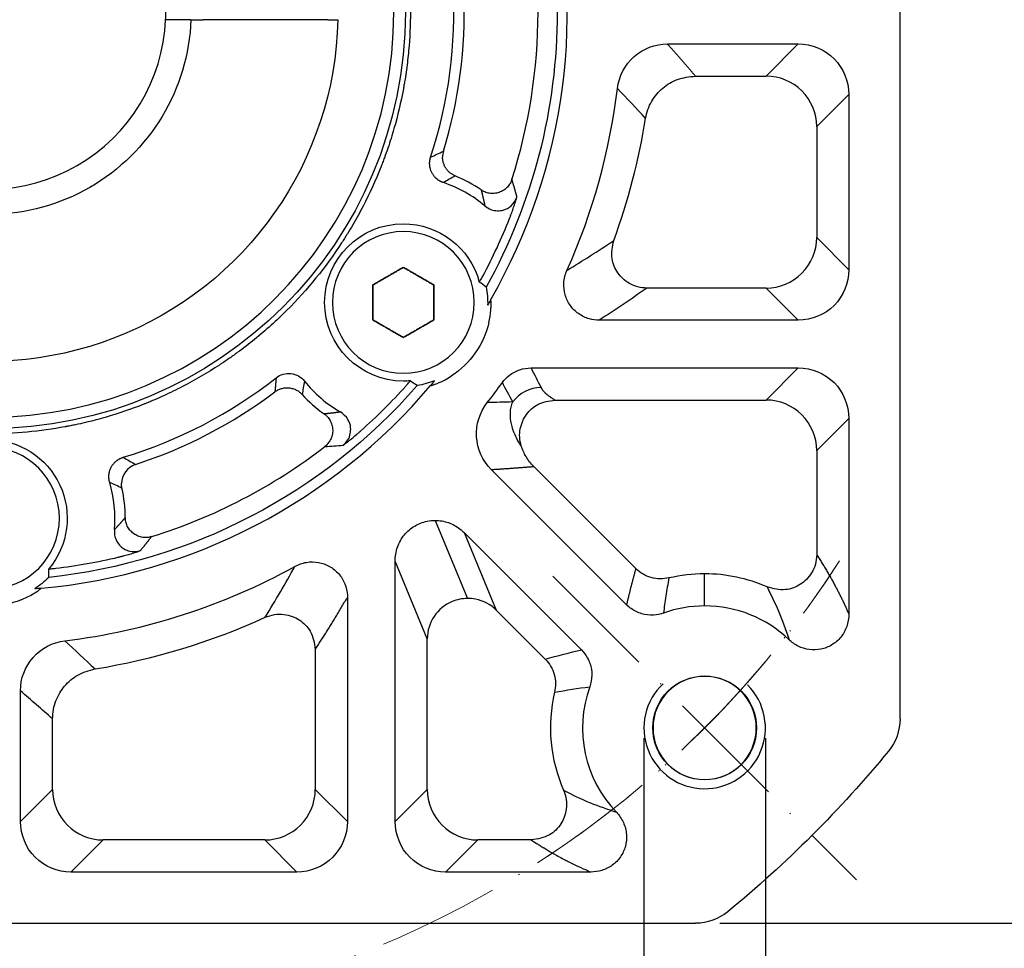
# Model space of a CAD drawing. Header units: millimetres. Extents: x 2026 to 3108, y 344 to 1109.
# Tile 7 of 18: x 2206 to 2304, y 714 to 805. Entities that reach past the tile are written whole.
import ezdxf

# ---------------------------------------------------------------- set-up
doc = ezdxf.new("R2010")
doc.units = ezdxf.units.MM
doc.linetypes.add('ACAD_ISO10W100', pattern=[18, 12, -3, 0, -3])
doc.layers.add('6文字层', color=3, linetype='Continuous')
for name, color, linetype, lineweight in [('中心线层', 7, 'ACAD_ISO10W100', 0), ('尺寸线', 7, 'Continuous', 25), ('粗实线', 7, 'Continuous', 40), ('细实线', 211, 'Continuous', 18)]:
    doc.layers.add(name, color=color, linetype=linetype, lineweight=lineweight)
doc.styles.add('工程字', font='gbenor.shx', dxfattribs={"bigfont": 'gbcbig.shx'})
doc.dimstyles.new('DIMSTYLE_17', dxfattribs={"dimtxt": 8, "dimasz": 12, "dimexe": 0.18, "dimexo": 1, "dimgap": 1, "dimtad": 1, "dimtih": 1, "dimtoh": 1, "dimdec": 3, "dimdsep": 46, "dimtxsty": 'Standard', "dimblk": '_FILLED', "dimblk1": '_FILLED', "dimblk2": '_FILLED', "dimcen": 0.09, "dimadec": 0, "dimazin": 0, "dimtol": 1, "dimtp": 0.1, "dimtm": 0.1, "dimtfac": 0.7, "dimtdec": 3, "dimtofl": 0, "dimtmove": 0, "dimatfit": 3, "dimldrblk": '_FILLED', "dimfxl": 1, "dimtolj": 1, "dimarcsym": 0})
doc.dimstyles.new('ISO-25', dxfattribs={"dimtxt": 2.5, "dimasz": 2.5, "dimexe": 1.25, "dimexo": 0.625, "dimtad": 1, "dimtxsty": 'Standard', "dimcen": 2.5, "dimadec": 0, "dimazin": 0, "dimtfac": 1, "dimtmove": 0, "dimatfit": 3, "dimfxl": 1, "dimarcsym": 0})
doc.dimstyles.new('ISO-25-1', dxfattribs={"dimtxt": 11, "dimasz": 5, "dimexe": 1.25, "dimexo": 1, "dimgap": 2, "dimtad": 1, "dimtoh": 1, "dimtxsty": '工程字', "dimcen": 2, "dimadec": 0, "dimazin": 0, "dimtfac": 1, "dimtmove": 0, "dimatfit": 3, "dimfxl": 1, "dimarcsym": 0})

# ---------------------------------------------------------------- blocks, each defined once
blk = doc.blocks.new('*D116')
at = {"layer": '6文字层', "color": 0, "lineweight": -2}
for p, q in [((2275.453, 896.209), (2320.788, 896.209)), ((2319.538, 893.709), (2319.538, 718.709)), ((2275.453, 716.209), (2320.788, 716.209))]:
    blk.add_line(p, q, dxfattribs=at)
at = {"layer": '6文字层', "color": 0}
for points in [[(2319.954, 893.709), (2319.121, 893.709), (2319.538, 896.209)], [(2319.121, 718.709), (2319.954, 718.709), (2319.538, 716.209)]]:
    blk.add_solid(points, dxfattribs=at)
at = {"layer": 'Defpoints', "color": 0}
for p in [(2274.828, 896.209), (2274.828, 716.209), (2319.538, 716.209)]:
    blk.add_point(p, dxfattribs=at)
at = {"layer": '6文字层', "color": 0, "insert": (2313.538, 806.209), "char_height": 10, "attachment_point": 5, "rotation": 90, "style": '工程字'}
blk.add_mtext('180', dxfattribs=at)
blk = doc.blocks.new('*D117')
at = {"layer": '6文字层', "color": 0, "lineweight": -2}
for p, q in [((2267.949, 734.498), (2267.949, 689.495)), ((2279.949, 734.498), (2279.949, 689.495)), ((2277.449, 690.745), (2270.449, 690.745)), ((2279.949, 690.745), (2348.637, 690.745))]:
    blk.add_line(p, q, dxfattribs=at)
at = {"layer": '6文字层', "color": 0}
for points in [[(2270.449, 691.162), (2270.449, 690.329), (2267.949, 690.745)], [(2277.449, 690.329), (2277.449, 691.162), (2279.949, 690.745)]]:
    blk.add_solid(points, dxfattribs=at)
at = {"layer": 'Defpoints', "color": 0}
for p in [(2267.949, 735.498), (2279.949, 735.498), (2267.949, 690.745)]:
    blk.add_point(p, dxfattribs=at)
at = {"layer": '6文字层', "color": 0, "insert": (2316.699, 698.62), "char_height": 10, "attachment_point": 5, "style": '工程字'}
blk.add_mtext('{\\H1.375x;4-M12x28}', dxfattribs=at)
blk = doc.blocks.new('*D118')
at = {"layer": '6文字层', "color": 0, "lineweight": -2}
for p, q in [((2203.239, 804.209), (2203.239, 808.209)), ((2201.239, 806.209), (2205.239, 806.209)), ((2243.967, 672.43), (2233.819, 705.761)), ((2269.599, 672.43), (2243.967, 672.43))]:
    blk.add_line(p, q, dxfattribs=at)
at = {"layer": '6文字层', "color": 0}
blk.add_solid([(2234.616, 706.004), (2233.022, 705.518), (2232.363, 710.544)], dxfattribs=at)
at = {"layer": 'Defpoints', "color": 0}
for p in [(2174.114, 901.874), (2232.363, 710.544)]:
    blk.add_point(p, dxfattribs=at)
at = {"layer": '6文字层', "color": 0, "insert": (2258.345, 678.43), "char_height": 10, "attachment_point": 5, "style": '工程字'}
blk.add_mtext('∅200', dxfattribs=at)
blk = doc.blocks.new('_FILLED')
at = {"color": 0, "linetype": 'ByBlock'}
blk.add_solid([(0, 0), (-1, 0.133), (-1, -0.133)], dxfattribs=at)
blk = doc.blocks.new('*D120')
at = {"layer": '6文字层', "color": 0, "lineweight": -2}
for p, q in [((2313.166, 905.877), (2292.879, 887.484)), ((2345.112, 905.877), (2313.166, 905.877)), ((2203.149, 806.209), (2203.329, 806.209)), ((2203.239, 806.119), (2203.239, 806.299))]:
    blk.add_line(p, q, dxfattribs=at)
at = {"layer": 'Defpoints', "color": 0}
for p in [(2288.434, 883.453), (2118.043, 728.965)]:
    blk.add_point(p, dxfattribs=at)
at = {"layer": '6文字层', "color": 0, "lineweight": -2, "xscale": 6, "yscale": 6, "zscale": 6, "rotation": 222.197620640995}
blk.add_blockref('_FILLED', (2288.434, 883.453), dxfattribs=at)
at = {"layer": '6文字层', "color": 0, "lineweight": 25, "insert": (2329.639, 913.752), "char_height": 10, "attachment_point": 5, "style": '工程字'}
blk.add_mtext('\\A1;\\A1;{\\H1.375x;∅230}', dxfattribs=at)

msp = doc.modelspace()

# ---------------------------------------------------------------- linework, layer by layer
at = {"layer": '中心线层', "color": 0}
msp.add_line((2258.9612, 750.4864), (2288.9371, 720.5105), dxfattribs=at)
for start in [282.592098, 302.832642]:
    msp.add_arc((2203.2385, 806.2091), 100, start, 327.167358, dxfattribs=at)
at = {"layer": '尺寸线'}
for p, q in [((2270.2899, 803.0581), (2283.195, 803.0581)), ((2280.0243, 799.8874), (2283.195, 803.0581)), ((2273.0425, 799.8874), (2280.0243, 799.8874)), ((2288.1828, 798.0702), (2285.0121, 794.8996)), ((2288.1828, 798.0702), (2288.1828, 780.7623)), ((2285.0121, 794.8996), (2285.0121, 783.9329)), ((2285.0121, 783.9329), (2288.1828, 780.7623)), ((2280.0243, 778.9451), (2268.246, 778.9451)), ((2283.195, 775.7744), (2280.0243, 778.9451)), ((2283.195, 775.7744), (2263.5402, 775.7744)), ((2256.8039, 771.0615), (2283.195, 771.0615)), ((2280.0243, 767.8909), (2283.195, 771.0615)), ((2259.1685, 767.8909), (2280.0243, 767.8909)), ((2288.1828, 766.0737), (2285.0121, 762.903)), ((2288.1828, 766.0737), (2288.1828, 746.7375)), ((2285.0121, 762.903), (2285.0121, 752.6166)), ((2267.1514, 751.24), (2257.069, 761.3224)), ((2266.2403, 747.6671), (2252.8807, 761.0267)), ((2247.3393, 756.002), (2250.5335, 748.2906)), ((2250.1979, 754.79), (2261.7805, 743.2074)), ((2250.1979, 754.79), (2253.3686, 747.1353)), ((2243.3861, 726.2527), (2243.3861, 751.9684)), ((2246.5568, 744.3138), (2243.3861, 751.9684)), ((2273.9492, 747.5542), (2273.9492, 750.7249)), ((2238.6732, 748.4003), (2238.6732, 726.2527)), ((2253.3686, 747.1353), (2258.2076, 742.2963)), ((2246.5568, 729.4233), (2246.5568, 744.3138)), ((2235.5025, 743.2548), (2235.5025, 729.4233)), ((2206.3896, 726.2527), (2206.3896, 739.1578)), ((2209.5603, 729.4233), (2209.5603, 736.4052)), ((2206.3896, 726.2527), (2209.5603, 729.4233)), ((2235.5025, 729.4233), (2238.6732, 726.2527)), ((2243.3861, 726.2527), (2246.5568, 729.4233)), ((2214.5481, 724.4355), (2211.3774, 721.2649)), ((2230.5147, 724.4355), (2214.5481, 724.4355)), ((2233.6854, 721.2649), (2230.5147, 724.4355)), ((2251.5446, 724.4355), (2248.3739, 721.2649)), ((2256.831, 724.4355), (2251.5446, 724.4355)), ((2233.6854, 721.2649), (2211.3774, 721.2649)), ((2262.7099, 721.2649), (2248.3739, 721.2649))]:
    msp.add_line(p, q, dxfattribs=at)
at = {"layer": '尺寸线', "extrusion": (0, 0, -1)}
for centre, radius, start, end in [((-2203.2385, 806.2091), 41.1549, 90, 270), ((-2203.2385, 806.2091), 56.1495, 180, 208.925981), ((-2244.1961, 777.5303), 7.7689, 270, 90), ((-2244.1961, 777.5303), 7.7689, 90, 164.969098), ((-2244.1961, 777.5303), 8.327, 169.479107, 181.80138), ((-2203.2385, 806.2091), 56.1495, 221.074013, 263.925981), ((-2244.1961, 777.5303), 7.7689, 265.030897, 270), ((-2244.1961, 777.5303), 8.327, 248.198614, 260.520887), ((-2203.2385, 756.2091), 7.7689, 90, 219.969103), ((-2203.2385, 756.2091), 8.327, 224.479112, 236.801387)]:
    msp.add_arc(centre, radius, start, end, dxfattribs=at)
at = {"layer": '尺寸线'}
for centre, radius, start, end in [((2203.2385, 806.2091), 40.0213, 270, 90), ((2203.2385, 806.2091), 45.9459, 341.825496, 3.17451), ((2203.2385, 806.2091), 46.9761, 342.985073, 2.014933), ((2203.2385, 806.2091), 54.2574, 342.256595, 0), ((2203.2385, 806.2091), 62.5557, 335.924569, 353.079123), ((2203.2385, 806.2091), 65.7264, 339.913074, 350.796965), ((2244.1961, 777.5303), 13.506, 55.341306, 67.74265), ((2244.1961, 777.5303), 12.4759, 49.831474, 71.494279), ((2203.2385, 806.2091), 55.3372, 331.88314, 338.38165), ((2203.2385, 806.2091), 45.9459, 286.825496, 308.17451), ((2244.1961, 777.5303), 12.4759, 218.505727, 240.168532), ((2203.2385, 806.2091), 55.3372, 311.618356, 318.116866), ((2203.2385, 806.2091), 62.5557, 321.922965, 324.195438), ((2203.2385, 806.2091), 46.9761, 287.985073, 307.014933), ((2244.1961, 777.5303), 13.506, 222.257356, 234.6587), ((2203.2385, 806.2091), 54.2574, 287.256595, 307.743411), ((2203.2385, 756.2091), 12.4759, 354.831472, 16.494277), ((2203.2385, 756.2091), 13.506, 0.341304, 12.742648), ((2203.2385, 806.2091), 55.3372, 276.88314, 283.38165), ((2203.2385, 806.2091), 62.5557, 276.920878, 298.923595), ((2273.9492, 735.4985), 15.2264, 90, 103.372081), ((2273.9492, 735.4985), 15.2264, 66.139939, 90), ((2273.9492, 735.4985), 12.0557, 90, 109.696824), ((2273.9492, 735.4985), 12.0557, 46.295733, 90), ((2203.2385, 806.2091), 65.7264, 279.203035, 294.562215), ((2273.9492, 735.4985), 5.1, 90, 270), ((2273.9492, 735.4985), 15.2264, 166.627904, 203.860062), ((2273.9492, 735.4985), 12.0557, 160.303159, 223.706886)]:
    msp.add_arc(centre, radius, start, end, dxfattribs=at)
for centre, major_axis, ratio, start_param, end_param in [((2250.0683, 791.8785), (-0.8567, 1.8072), 0.9974928, 0.8323967, 1.1290843), ((2257.7928, 765.6196), (-3.1275, -1.5713), 0.996952, 4.2480462, 5.1767321), ((2218.36, 759.6287), (0.989, 1.7384), 0.9974928, 0.8323967, 2.0869663)]:
    msp.add_ellipse(centre, major_axis=major_axis, ratio=ratio, start_param=start_param, end_param=end_param, dxfattribs=at)
for points, degree, knots in [([(2203.2385, 847.8633), (2204.5122, 847.8633), (2206.4149, 847.7764), (2208.6211, 847.5229), (2209.7207, 847.3581), (2210.2697, 847.2662), (2210.5439, 847.2178), (2210.681, 847.1931), (2210.7397, 847.1823), (2210.7789, 847.1752), (2210.7973, 847.1718), (2212.1462, 846.9222), (2214.1115, 846.4592), (2216.3571, 845.754), (2217.4681, 845.3601), (2218.0206, 845.1529), (2218.2962, 845.0466), (2218.4141, 845.0006), (2218.4927, 844.9697), (2218.5303, 844.9549), (2219.8798, 844.4207), (2221.7939, 843.549), (2223.9415, 842.3664), (2224.9939, 841.7338), (2225.5148, 841.4071), (2225.7369, 841.2649), (2225.8847, 841.1696), (2225.9569, 841.1227), (2228.4387, 839.5002), (2230.6593, 837.6962), (2233.7091, 834.6466), (2235.1478, 833.0516), (2236.6756, 831.0681), (2237.4018, 830.0456), (2237.7555, 829.5267), (2237.905, 829.3027), (2238.0043, 829.153), (2238.0548, 829.0763), (2238.8731, 827.8247), (2239.9339, 826.0086), (2241.0061, 823.8038), (2241.5009, 822.68), (2241.7379, 822.1127), (2241.8539, 821.8277), (2241.903, 821.7053), (2241.9356, 821.6236), (2241.9526, 821.5811), (2242.4653, 820.2859), (2243.1169, 818.3749), (2243.7121, 816.0977), (2243.9684, 814.9471), (2244.0863, 814.3689), (2244.1427, 814.079), (2244.1702, 813.9339), (2244.1819, 813.8717), (2244.1896, 813.8302), (2244.1937, 813.8082), (2244.6609, 811.2838), (2244.8927, 808.7566), (2244.8927, 804.9354), (2244.8058, 803.0327), (2244.5523, 800.8266), (2244.3875, 799.727), (2244.2956, 799.178), (2244.2472, 798.9037), (2244.2225, 798.7667), (2244.2117, 798.7079), (2244.2045, 798.6688), (2244.2011, 798.6504), (2243.9515, 797.3014), (2243.4886, 795.3362), (2242.7834, 793.0906), (2242.3895, 791.9796), (2242.1822, 791.427), (2242.076, 791.1515), (2242.03, 791.0336), (2241.9991, 790.955), (2241.9843, 790.9173), (2241.45, 789.5678), (2240.5783, 787.6537), (2239.3958, 785.5061), (2238.7631, 784.4537), (2238.4365, 783.9329), (2238.2942, 783.7108), (2238.1989, 783.563), (2238.1521, 783.4908), (2236.5295, 781.009), (2234.7256, 778.7883), (2231.6759, 775.7386), (2230.081, 774.2999), (2228.0974, 772.7721), (2227.075, 772.0459), (2226.5561, 771.6922), (2226.3321, 771.5426), (2226.1824, 771.4433), (2226.1057, 771.3929), (2224.8541, 770.5746), (2223.038, 769.5138), (2220.8332, 768.4416), (2219.7094, 767.9468), (2219.1421, 767.7097), (2218.8571, 767.5938), (2218.7347, 767.5446), (2218.653, 767.512), (2218.6104, 767.4951), (2217.3153, 766.9823), (2215.4043, 766.3308), (2213.127, 765.7356), (2211.9765, 765.4792), (2211.3983, 765.3613), (2211.1084, 765.305), (2210.9633, 765.2774), (2210.901, 765.2658), (2210.8596, 765.258), (2210.8376, 765.254), (2208.313, 764.7867), (2205.7865, 764.5549), (2203.2385, 764.5549)], 3, [0, 0, 0, 0, 0.03125, 0.046875, 0.0546875, 0.0585938, 0.0605469, 0.0615234, 0.0620117, 0.0620117, 0.0625, 0.0625, 0.09375, 0.109375, 0.1171875, 0.1210938, 0.1230469, 0.1240234, 0.1240234, 0.125, 0.125, 0.15625, 0.171875, 0.1796875, 0.1835938, 0.1855469, 0.1855469, 0.1875, 0.1875, 0.25, 0.25, 0.28125, 0.296875, 0.3046875, 0.3085938, 0.3105469, 0.3105469, 0.3125, 0.3125, 0.34375, 0.359375, 0.3671875, 0.3710938, 0.3730469, 0.3740234, 0.3740234, 0.375, 0.375, 0.40625, 0.421875, 0.4296875, 0.4335938, 0.4355469, 0.4365234, 0.4370117, 0.4370117, 0.4375, 0.4375, 0.5, 0.5, 0.53125, 0.546875, 0.5546875, 0.5585938, 0.5605469, 0.5615234, 0.5620117, 0.5620117, 0.5625, 0.5625, 0.59375, 0.609375, 0.6171875, 0.6210938, 0.6230469, 0.6240234, 0.6240234, 0.625, 0.625, 0.65625, 0.671875, 0.6796875, 0.6835938, 0.6855469, 0.6855469, 0.6875, 0.6875, 0.75, 0.75, 0.78125, 0.796875, 0.8046875, 0.8085938, 0.8105469, 0.8105469, 0.8125, 0.8125, 0.84375, 0.859375, 0.8671875, 0.8710938, 0.8730469, 0.8740234, 0.8740234, 0.875, 0.875, 0.90625, 0.921875, 0.9296875, 0.9335938, 0.9355469, 0.9365234, 0.9370117, 0.9370117, 0.9375, 0.9375, 1, 1, 1, 1]), ([(2265.3384, 798.6713), (2265.4853, 799.8792), (2266.0735, 801.0049), (2267.8825, 802.6084), (2269.073, 803.0578), (2270.2899, 803.0581)], 3, [0, 0, 0, 0, 0.5, 0.5, 1, 1, 1, 1]), ([(2283.195, 803.0581), (2284.5133, 803.0575), (2285.8044, 802.5239), (2287.6465, 800.6833), (2288.1823, 799.3885), (2288.1828, 798.0702)], 3, [0, 0, 0, 0, 0.5, 0.5, 1, 1, 1, 1]), ([(2268.1189, 795.6973), (2268.1842, 795.996), (2268.3138, 796.5891), (2268.7028, 797.4032), (2269.2002, 798.1144), (2269.9973, 798.9121), (2271.261, 799.6965), (2272.4345, 799.8223), (2273.0425, 799.8874)], 3, [0, 0, 0, 0, 0.1305339, 0.2591718, 0.3831734, 0.5002109, 0.7410995, 1, 1, 1, 1]), ([(2285.0121, 794.8996), (2285.0096, 796.2088), (2284.4714, 797.5012), (2282.626, 799.3467), (2281.3335, 799.8848), (2280.0243, 799.8874)], 3, [0, 0, 0, 0, 0.5, 0.5, 1, 1, 1, 1]), ([(2252.2435, 787.0638), (2252.438, 786.9301), (2252.8159, 786.6706), (2253.4688, 786.5591), (2254.1689, 786.645), (2254.9479, 787.0408), (2255.2524, 787.6179), (2255.4168, 787.9296)], 3, [0, 0, 0, 0, 0.1824462, 0.3544646, 0.5017463, 0.730925, 1, 1, 1, 1]), ([(2254.6828, 785.8226), (2254.6874, 785.8333), (2254.6966, 785.8549), (2254.7139, 785.8995), (2254.7457, 785.9799), (2254.8104, 786.1474), (2254.9345, 786.4773), (2255.0945, 786.9342), (2255.2613, 787.4421), (2255.3649, 787.767), (2255.4168, 787.9296)], 3, [0, 0, 0, 0, 0.0140994, 0.0286694, 0.0583229, 0.119536, 0.2483901, 0.4957904, 0.7475358, 1, 1, 1, 1]), ([(2260.3525, 780.6902), (2261.1267, 781.1703), (2262.7056, 782.1492), (2264.2036, 783.1339), (2264.9669, 783.6357)], 3, [0, 0, 0, 0, 0.4904003, 1, 1, 1, 1]), ([(2268.246, 778.9451), (2267.9419, 778.9694), (2267.3409, 779.0173), (2266.5251, 779.3678), (2265.8662, 779.8523), (2265.1955, 780.6311), (2264.6262, 781.9327), (2264.8477, 783.0399), (2264.9669, 783.6357)], 3, [0, 0, 0, 0, 0.1368083, 0.2703191, 0.3937619, 0.5020104, 0.7320342, 1, 1, 1, 1]), ([(2280.0243, 778.9451), (2281.3335, 778.9476), (2282.626, 779.4858), (2284.4714, 781.3313), (2285.0096, 782.6237), (2285.0121, 783.9329)], 3, [0, 0, 0, 0, 0.5, 0.5, 1, 1, 1, 1]), ([(2288.1828, 780.7623), (2288.1823, 779.444), (2287.6487, 778.1529), (2285.8081, 776.3107), (2284.5133, 775.775), (2283.195, 775.7744)], 3, [0, 0, 0, 0, 0.5, 0.5, 1, 1, 1, 1]), ([(2251.7001, 779.5446), (2251.7047, 779.5399), (2251.7063, 779.5489), (2251.7162, 779.5623), (2251.7254, 779.5746), (2251.7379, 779.5933), (2251.7724, 779.6474), (2251.7966, 779.6874), (2251.8578, 779.7912), (2251.8972, 779.8602), (2251.9725, 779.9955), (2252.0093, 780.063), (2252.0453, 780.1303)], 3, [0, 0, 0, 0, 0.140831, 0.140831, 0.140831, 0.2805801, 0.2805801, 0.4765955, 0.4765955, 0.7505909, 0.7505909, 1, 1, 1, 1]), ([(2263.5402, 775.7744), (2263.2134, 775.7737), (2262.8836, 775.8185), (2262.1862, 776.0149), (2261.8165, 776.1913), (2261.1748, 776.6482), (2260.8923, 776.9328), (2260.4464, 777.568), (2260.2756, 777.9268), (2260.0654, 778.6709), (2260.0232, 779.0663), (2260.0723, 779.8766), (2260.1781, 780.3025), (2260.3525, 780.6902)], 3, [0, 0, 0, 0, 0.1407078, 0.1407078, 0.3129073, 0.3129073, 0.4814288, 0.4814288, 0.6484459, 0.6484459, 0.8156796, 0.8156796, 1, 1, 1, 1]), ([(2253.9723, 769.6126), (2254.167, 769.8829), (2254.403, 770.1277), (2254.9755, 770.5715), (2255.3306, 770.7609), (2256.0551, 771.0012), (2256.4318, 771.0617), (2256.8039, 771.0615)], 3, [0, 0, 0, 0, 0.3031382, 0.3031382, 0.6605579, 0.6605579, 1, 1, 1, 1]), ([(2283.195, 771.0615), (2284.5133, 771.061), (2285.8044, 770.5274), (2287.6465, 768.6868), (2288.1823, 767.392), (2288.1828, 766.0737)], 3, [0, 0, 0, 0, 0.5, 0.5, 1, 1, 1, 1]), ([(2231.6358, 770.0896), (2232.0457, 770.4127), (2232.5867, 770.5656), (2233.6188, 770.4447), (2234.1087, 770.1719), (2234.4332, 769.7629)], 3, [0, 0, 0, 0, 0.5, 0.5, 1, 1, 1, 1]), ([(2244.4375, 769.2653), (2244.5064, 769.3421), (2244.5755, 769.421), (2244.6836, 769.5476), (2244.7266, 769.599), (2244.7903, 769.6775), (2244.8145, 769.708), (2244.8473, 769.7519), (2244.8585, 769.7677), (2244.8646, 769.7783), (2244.8659, 769.7835), (2244.8774, 769.7892), (2244.8695, 769.7903)], 3, [0, 0, 0, 0, 0.3395584, 0.3395584, 0.5803438, 0.5803438, 0.7562408, 0.7562408, 0.8966067, 0.8966067, 0.8966067, 1, 1, 1, 1]), ([(2257.7928, 769.111), (2257.9408, 768.8166), (2258.3055, 768.5), (2258.6397, 768.2098), (2259.1685, 767.8909)], 2, [0, 0, 0, 0.5, 0.5, 1, 1, 1]), ([(2252.8807, 761.0267), (2252.0238, 761.8839), (2251.4926, 763.0661), (2251.3535, 765.4622), (2251.7341, 766.6756), (2252.4813, 767.6297)], 3, [0, 0, 0, 0, 0.5, 0.5, 1, 1, 1, 1]), ([(2255.8391, 763.3572), (2255.7338, 763.5185), (2255.497, 763.8807), (2255.133, 764.6086), (2254.8243, 765.5375), (2254.7392, 766.4525), (2254.8174, 767.1765), (2254.936, 767.5354), (2254.9916, 767.7037)], 3, [0, 0, 0, 0, 0.1113262, 0.2501211, 0.5003226, 0.7499448, 0.8826958, 1, 1, 1, 1]), ([(2255.8391, 763.3572), (2255.774, 763.6386), (2255.6444, 764.1982), (2255.7153, 765.0487), (2255.9566, 765.8168), (2256.4669, 766.6872), (2257.4876, 767.6341), (2258.5762, 767.8004), (2259.1685, 767.8909)], 3, [0, 0, 0, 0, 0.1328646, 0.2641983, 0.3885576, 0.5015191, 0.7287839, 1, 1, 1, 1]), ([(2285.0121, 762.903), (2285.0096, 764.2123), (2284.4714, 765.5047), (2282.626, 767.3502), (2281.3335, 767.8883), (2280.0243, 767.8909)], 3, [0, 0, 0, 0, 0.5, 0.5, 1, 1, 1, 1]), ([(2238.2617, 763.4296), (2238.4288, 763.5966), (2238.7531, 763.921), (2238.9817, 764.5424), (2239.0251, 765.2465), (2238.7782, 766.0845), (2238.2661, 766.4893), (2237.99, 766.7076)], 3, [0, 0, 0, 0, 0.1826957, 0.3546725, 0.5016034, 0.7311872, 1, 1, 1, 1]), ([(2238.2617, 763.4296), (2238.3968, 763.5339), (2238.6666, 763.7424), (2239.0868, 764.0729), (2239.4616, 764.3793), (2239.7288, 764.6092), (2239.8641, 764.7271), (2239.9289, 764.7844), (2239.9649, 764.8159), (2239.9821, 764.832), (2239.9906, 764.8399)], 3, [0, 0, 0, 0, 0.252465, 0.5042098, 0.7516091, 0.8804538, 0.941668, 0.971323, 0.9858945, 1, 1, 1, 1]), ([(2257.069, 761.3224), (2256.7936, 761.6361), (2256.2622, 762.2415), (2255.9767, 762.9944), (2255.8391, 763.3572)], 3, [0, 0, 0, 0, 0.5180343, 1, 1, 1, 1]), ([(2243.3861, 751.9684), (2243.3847, 752.4352), (2243.4631, 752.9084), (2243.7701, 753.7881), (2244.0033, 754.2074), (2244.5824, 754.9142), (2244.9317, 755.216), (2245.6912, 755.6704), (2246.1097, 755.8334), (2246.5376, 755.9216), (2246.8007, 755.9759), (2247.0708, 756.0029), (2247.3393, 756.002)], 3, [0, 0, 0, 0, 0.224149, 0.224149, 0.4478586, 0.4478586, 0.662928, 0.662928, 0.8723578, 0.8723578, 0.8723578, 1, 1, 1, 1]), ([(2247.3393, 756.002), (2247.7799, 756.0006), (2248.2259, 755.9226), (2249.0579, 755.6301), (2249.4547, 755.4117), (2249.8029, 755.1402), (2249.9417, 755.032), (2250.0739, 754.9148), (2250.1979, 754.79)], 3, [0, 0, 0, 0, 0.4170336, 0.4170336, 0.8352105, 0.8352105, 0.8352105, 1, 1, 1, 1]), ([(2215.6637, 755.0852), (2215.6658, 754.8493), (2215.6699, 754.3909), (2215.953, 753.7921), (2216.425, 753.2679), (2217.196, 752.8568), (2217.8434, 752.9384), (2218.193, 752.9825)], 3, [0, 0, 0, 0, 0.1824462, 0.3544646, 0.5017463, 0.730925, 1, 1, 1, 1]), ([(2216.0461, 752.3752), (2216.0574, 752.3776), (2216.0804, 752.3825), (2216.1269, 752.3939), (2216.211, 752.414), (2216.3853, 752.4569), (2216.7268, 752.5445), (2217.1928, 752.6756), (2217.7045, 752.8302), (2218.03, 752.9317), (2218.193, 752.9825)], 3, [0, 0, 0, 0, 0.0140995, 0.0286695, 0.058323, 0.1195361, 0.2483901, 0.4957904, 0.7475358, 1, 1, 1, 1]), ([(2285.0121, 752.6166), (2284.9857, 752.2996), (2284.9336, 751.6737), (2284.5546, 750.8317), (2284.0378, 750.1652), (2283.2182, 749.5024), (2281.8512, 748.9659), (2280.7205, 749.2628), (2280.1083, 749.4235)], 3, [0, 0, 0, 0, 0.137955, 0.2723512, 0.3956087, 0.5020903, 0.7303999, 1, 1, 1, 1]), ([(2233.4931, 751.4563), (2233.8421, 751.6503), (2234.229, 751.7872), (2235.0156, 751.9215), (2235.4263, 751.9207), (2236.2017, 751.7823), (2236.5777, 751.6464), (2237.2514, 751.2641), (2237.5589, 751.0133), (2238.0666, 750.4319), (2238.2735, 750.0934), (2238.5621, 749.3763), (2238.6474, 748.9882), (2238.6717, 748.5346), (2238.6734, 748.4674), (2238.6732, 748.4003)], 3, [0, 0, 0, 0, 0.1656229, 0.1656229, 0.3311141, 0.3311141, 0.4922065, 0.4922065, 0.6521097, 0.6521097, 0.8120687, 0.8120687, 0.9725386, 0.9725386, 1, 1, 1, 1]), ([(2209.1926, 751.2176), (2209.1914, 751.2112), (2209.1997, 751.215), (2209.2164, 751.2145), (2209.2317, 751.2141), (2209.2542, 751.2145), (2209.3183, 751.2174), (2209.3649, 751.2204), (2209.4851, 751.2298), (2209.5642, 751.2372), (2209.7182, 751.2531), (2209.7947, 751.2616), (2209.8704, 751.2708)], 3, [0, 0, 0, 0, 0.140831, 0.140831, 0.140831, 0.2805801, 0.2805801, 0.4765954, 0.4765954, 0.7505909, 0.7505909, 1, 1, 1, 1]), ([(2230.5597, 746.4303), (2231.0607, 747.2605), (2232.0416, 748.8862), (2233.0162, 750.6119), (2233.4931, 751.4563)], 3, [0, 0, 0, 0, 0.5106683, 1, 1, 1, 1]), ([(2270.4277, 750.312), (2270.1391, 750.2655), (2269.5522, 750.171), (2268.6599, 750.318), (2267.8229, 750.6608), (2267.3728, 751.049), (2267.1514, 751.24)], 3, [0, 0, 0, 0, 0.2459152, 0.4999855, 0.754063, 1, 1, 1, 1]), ([(2270.4277, 750.312), (2270.3161, 749.7156), (2270.1021, 748.5725), (2269.9558, 747.4065), (2269.8859, 746.8488)], 3, [0, 0, 0, 0, 0.521747, 1, 1, 1, 1]), ([(2250.5335, 748.2896), (2250.0177, 748.2861), (2249.5025, 748.1837), (2248.3038, 747.6872), (2247.6733, 747.1712), (2246.8012, 745.874), (2246.5613, 745.0961), (2246.5568, 744.3138)], 3, [0, 0, 0, 0, 0.2481514, 0.2481514, 0.6240757, 0.6240757, 1, 1, 1, 1]), ([(2253.3686, 747.1353), (2252.8122, 747.6853), (2252.0925, 748.0658), (2251.0649, 748.2671), (2250.7991, 748.2915), (2250.5335, 748.2896)], 3, [0, 0, 0, 0, 0.7463298, 0.7463298, 1, 1, 1, 1]), ([(2269.8859, 746.8488), (2269.572, 746.7362), (2269.2386, 746.6681), (2268.5145, 746.6263), (2268.1137, 746.6714), (2267.3642, 746.8888), (2267.0047, 747.0629), (2266.6882, 747.2881), (2266.5288, 747.4015), (2266.3785, 747.5288), (2266.2403, 747.6671)], 3, [0, 0, 0, 0, 0.2543, 0.2543, 0.554443, 0.554443, 0.8518465, 0.8518465, 0.8518465, 1, 1, 1, 1]), ([(2230.5597, 746.4303), (2230.8608, 746.5385), (2231.4555, 746.7523), (2232.3847, 746.7552), (2233.2098, 746.5577), (2234.1555, 746.0804), (2235.2116, 745.0461), (2235.4002, 743.8847), (2235.5025, 743.2548)], 3, [0, 0, 0, 0, 0.1379203, 0.2723558, 0.3956231, 0.5020113, 0.7299017, 1, 1, 1, 1]), ([(2288.1828, 746.7374), (2288.1842, 746.3294), (2288.1158, 745.9157), (2287.8477, 745.1461), (2287.6437, 744.7791), (2287.1373, 744.1607), (2286.8321, 743.8968), (2286.1681, 743.4992), (2285.8021, 743.3565), (2285.0525, 743.2017), (2284.6585, 743.1884), (2283.9003, 743.2902), (2283.526, 743.4061), (2282.8535, 743.7396), (2282.5451, 743.9576), (2282.279, 744.2137)], 3, [0, 0, 0, 0, 0.1499744, 0.1499744, 0.2998127, 0.2998127, 0.443675, 0.443675, 0.5838253, 0.5838253, 0.7244841, 0.7244841, 0.864594, 0.864594, 1, 1, 1, 1]), ([(2206.3896, 739.1578), (2206.3899, 740.372), (2206.836, 741.5576), (2208.4326, 743.3664), (2209.5709, 743.9626), (2210.7764, 744.1092)], 3, [0, 0, 0, 0, 0.5, 0.5, 1, 1, 1, 1]), ([(2261.7805, 743.2074), (2262.0164, 742.9717), (2262.2205, 742.6994), (2262.5678, 742.0626), (2262.6984, 741.6811), (2262.8222, 740.9105), (2262.8184, 740.5111), (2262.7501, 740.1287), (2262.7157, 739.9362), (2262.6649, 739.7459), (2262.5989, 739.5618)], 3, [0, 0, 0, 0, 0.2542985, 0.2542985, 0.5544425, 0.5544425, 0.8518469, 0.8518469, 0.8518469, 1, 1, 1, 1]), ([(2258.2076, 742.2963), (2258.3986, 742.0748), (2258.7869, 741.6247), (2259.1297, 740.7878), (2259.2767, 739.8954), (2259.1821, 739.3086), (2259.1356, 739.0199)], 3, [0, 0, 0, 0, 0.2459371, 0.5000147, 0.7540849, 1, 1, 1, 1]), ([(2209.5603, 736.4052), (2209.577, 736.711), (2209.6102, 737.3182), (2209.8649, 738.1854), (2210.2433, 738.968), (2210.9036, 739.8823), (2212.0251, 740.8566), (2213.1616, 741.1676), (2213.7504, 741.3288)], 3, [0, 0, 0, 0, 0.1307484, 0.2596008, 0.3838065, 0.5010285, 0.7415277, 1, 1, 1, 1]), ([(2209.5603, 729.4233), (2209.5628, 728.1141), (2210.101, 726.8217), (2211.9464, 724.9762), (2213.2389, 724.4381), (2214.5481, 724.4355)], 3, [0, 0, 0, 0, 0.5, 0.5, 1, 1, 1, 1]), ([(2230.5147, 724.4355), (2231.8239, 724.4381), (2233.1164, 724.9762), (2234.9618, 726.8217), (2235.5, 728.1141), (2235.5025, 729.4233)], 3, [0, 0, 0, 0, 0.5, 0.5, 1, 1, 1, 1]), ([(2246.5568, 729.4233), (2246.5593, 728.1141), (2247.0975, 726.8217), (2248.943, 724.9762), (2250.2354, 724.4381), (2251.5446, 724.4355)], 3, [0, 0, 0, 0, 0.5, 0.5, 1, 1, 1, 1]), ([(2260.0241, 729.3393), (2260.1282, 729.0388), (2260.3336, 728.4455), (2260.3277, 727.5222), (2260.1247, 726.7035), (2259.6434, 725.7658), (2258.6102, 724.722), (2257.4561, 724.5362), (2256.831, 724.4355)], 3, [0, 0, 0, 0, 0.1379075, 0.2722926, 0.3955679, 0.5020907, 0.730343, 1, 1, 1, 1]), ([(2260.0241, 729.3393), (2260.8688, 728.9151), (2262.402, 728.1452), (2264.3566, 727.4712), (2265.2344, 727.1684)], 3, [0, 0, 0, 0, 0.5508917, 1, 1, 1, 1]), ([(2265.2344, 727.1682), (2265.5174, 726.8741), (2265.7538, 726.5278), (2266.0918, 725.7859), (2266.1978, 725.3796), (2266.2588, 724.5826), (2266.2204, 724.1811), (2266.015, 723.4353), (2265.8491, 723.0794), (2265.4141, 722.4497), (2265.1384, 722.1678), (2264.5198, 721.7175), (2264.1691, 721.5425), (2263.4525, 721.3191), (2263.0791, 721.2636), (2262.7099, 721.2649)], 3, [0, 0, 0, 0, 0.1500239, 0.1500239, 0.2999053, 0.2999053, 0.4437185, 0.4437185, 0.5838181, 0.5838181, 0.7244861, 0.7244861, 0.8646606, 0.8646606, 1, 1, 1, 1]), ([(2211.3774, 721.2649), (2210.0591, 721.2654), (2208.768, 721.799), (2206.9259, 723.6396), (2206.3901, 724.9344), (2206.3896, 726.2527)], 3, [0, 0, 0, 0, 0.5, 0.5, 1, 1, 1, 1]), ([(2238.6732, 726.2527), (2238.6727, 724.9344), (2238.1391, 723.6433), (2236.2985, 721.8012), (2235.0037, 721.2654), (2233.6854, 721.2649)], 3, [0, 0, 0, 0, 0.5, 0.5, 1, 1, 1, 1]), ([(2248.3739, 721.2649), (2247.0556, 721.2654), (2245.7646, 721.799), (2243.9224, 723.6396), (2243.3867, 724.9344), (2243.3861, 726.2527)], 3, [0, 0, 0, 0, 0.5, 0.5, 1, 1, 1, 1]), ([(2256.831, 724.4355), (2256.9701, 724.3449), (2257.1423, 724.2334), (2257.4549, 724.0348), (2257.5682, 723.9633), (2257.7527, 723.8483), (2257.8486, 723.7888), (2257.9672, 723.716), (2258.0281, 723.6788), (2258.059, 723.6599), (2258.0723, 723.6518), (2258.0813, 723.6464), (2258.0856, 723.6437), (2258.3848, 723.4617), (2258.6496, 723.306), (2258.994, 723.1076), (2259.1, 723.0473), (2259.245, 722.9657), (2259.314, 722.9271), (2259.3881, 722.8859), (2259.4236, 722.8663), (2259.4385, 722.8581), (2259.4483, 722.8526), (2259.453, 722.8501), (2259.6192, 722.7584), (2259.8225, 722.6479), (2260.1994, 722.4498), (2260.3371, 722.3784), (2260.6389, 722.2248), (2260.8029, 722.1427), (2261.6987, 721.7046), (2262.2969, 721.4414), (2262.7099, 721.2649)], 3, [0, 0, 0, 0, 0.125, 0.125, 0.1875, 0.1875, 0.21875, 0.234375, 0.2421875, 0.2460938, 0.2480469, 0.2480469, 0.25, 0.25, 0.375, 0.375, 0.4375, 0.4375, 0.46875, 0.484375, 0.4921875, 0.4960937, 0.4960937, 0.5, 0.5, 0.625, 0.625, 0.6875, 0.6875, 0.75, 0.75, 1, 1, 1, 1])]:
    msp.add_open_spline(points, degree=degree, knots=knots, dxfattribs=at)
for points, weights, degree in [([(2273.0425, 799.8874), (2272.143, 800.9444), (2271.2262, 802.0012), (2270.2899, 803.0581)], [0.999999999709, 0.999999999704, 0.999999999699, 0.999999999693], 3), ([(2249.3118, 790.0301), (2248.075, 790.5398), (2248.0724, 791.8785)], [1, 0.79421111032, 0.913617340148], 2), ([(2254.9149, 789.674), (2254.0882, 787.1229), (2251.8768, 788.6398)], [1, 0.596899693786, 1], 2), ([(2255.4168, 787.9296), (2255.2637, 788.531), (2255.0954, 789.111), (2254.9149, 789.674)], [0.999999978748, 0.999999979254, 0.999999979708, 0.999999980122], 3), ([(2251.8768, 788.6398), (2252.0136, 788.1277), (2252.1368, 787.6031), (2252.2435, 787.0638)], [0.99999999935, 0.999999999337, 0.999999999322, 0.999999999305], 3), ([(2231.6358, 770.0896), (2231.5908, 769.6174), (2231.5525, 769.1549), (2231.5192, 768.6997)], [0.999999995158, 0.999999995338, 0.999999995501, 0.99999999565], 3), ([(2231.5192, 768.6997), (2232.9738, 769.7907), (2234.1999, 768.448)], [1, 0.739546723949, 1], 2), ([(2237.99, 766.7076), (2237.4466, 766.6234), (2236.9116, 766.5598), (2236.3836, 766.5132)], [0.999999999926, 0.999999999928, 0.99999999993, 0.999999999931], 3), ([(2236.3836, 766.5132), (2238.5653, 764.9539), (2236.4509, 763.3046)], [1, 0.596899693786, 1], 2), ([(2252.8807, 761.0267), (2254.29, 761.112), (2255.6856, 761.2111), (2257.069, 761.3224)], [0.999999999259, 0.999999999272, 0.999999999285, 0.999999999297], 3), ([(2216.4119, 759.1882), (2216.3633, 759.4057), (2216.3638, 759.6287)], [1, 0.958613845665, 0.930380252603], 2), ([(2216.7443, 756.2896), (2216.4033, 755.8838), (2216.0443, 755.4821), (2215.6637, 755.0852)], [0.999999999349, 0.999999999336, 0.999999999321, 0.999999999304], 3), ([(2219.334, 754.3941), (2216.7702, 753.6081), (2216.7443, 756.2896)], [1, 0.596899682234, 1], 2), ([(2218.193, 752.9825), (2218.5978, 753.4528), (2218.9764, 753.9234), (2219.334, 754.3941)], [0.999999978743, 0.999999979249, 0.999999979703, 0.999999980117], 3), ([(2267.1514, 751.24), (2266.8215, 750.0751), (2266.5142, 748.8877), (2266.2403, 747.6671)], [0.999999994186, 0.999999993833, 0.99999999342, 0.999999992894], 3), ([(2235.5025, 743.2548), (2236.56, 744.9007), (2237.617, 746.6099), (2238.6732, 748.4003)], [0.999999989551, 0.999999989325, 0.999999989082, 0.999999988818], 3)]:
    msp.add_rational_spline(points, weights, degree=degree, dxfattribs=at)
for points, degree in [([(2268.1189, 795.6973), (2267.1868, 796.7161), (2266.2598, 797.7074), (2265.3384, 798.6713)], 3), ([(2246.8923, 791.878), (2247.3047, 792.0742), (2247.7267, 792.2691), (2248.1584, 792.4629)], 3), ([(2249.3118, 790.0301), (2248.9265, 789.8071), (2248.5412, 789.5841), (2248.156, 789.3611)], 3), ([(2241.1961, 779.2632), (2244.1961, 780.9953)], 1), ([(2244.1961, 780.9953), (2241.1961, 779.2632)], 1), ([(2247.1961, 779.2632), (2244.1961, 780.9953)], 1), ([(2244.1961, 780.9953), (2247.1961, 779.2632)], 1), ([(2241.1961, 779.2632), (2241.1961, 775.7974)], 1), ([(2241.1961, 775.7974), (2241.1961, 779.2632)], 1), ([(2247.1961, 775.7974), (2247.1961, 779.2632)], 1), ([(2247.1961, 779.2632), (2247.1961, 775.7974)], 1), ([(2252.3831, 779.0508), (2252.1613, 779.2265), (2251.9332, 779.3911), (2251.6992, 779.5451)], 3), ([(2268.246, 778.9451), (2266.6774, 777.8485), (2265.1088, 776.7916), (2263.5402, 775.7744)], 3), ([(2252.8329, 777.8098), (2252.7282, 777.6294), (2252.6236, 777.449), (2252.519, 777.2686)], 3), ([(2241.1961, 775.7974), (2244.1961, 774.0653)], 1), ([(2244.1961, 774.0653), (2241.1961, 775.7974)], 1), ([(2244.1961, 774.0653), (2247.1961, 775.7974)], 1), ([(2247.1961, 775.7974), (2244.1961, 774.0653)], 1), ([(2256.8039, 771.0615), (2257.1336, 770.4173), (2257.4632, 769.7671), (2257.7928, 769.111)], 3), ([(2234.4332, 769.7629), (2234.3554, 769.3246), (2234.2776, 768.8863), (2234.1999, 768.448)], 3), ([(2245.5675, 769.317), (2245.3264, 769.4654), (2245.0937, 769.6234), (2244.869, 769.7906)], 3), ([(2247.2887, 769.7989), (2247.1549, 769.6389), (2247.0212, 769.4789), (2246.8874, 769.3188)], 3), ([(2254.9916, 767.7037), (2254.6505, 768.3488), (2254.3107, 768.9852), (2253.9723, 769.6126)], 3), ([(2254.9916, 767.7037), (2254.1587, 767.6735), (2253.322, 767.6487), (2252.4813, 767.6297)], 3), ([(2236.4509, 763.3046), (2237.0416, 763.3275), (2237.6442, 763.3678), (2238.2617, 763.4296)], 3), ([(2216.5379, 762.2301), (2216.9352, 762.0048), (2217.3368, 761.7709), (2217.7433, 761.5284)], 3), ([(2216.4119, 759.1882), (2216.0083, 759.3759), (2215.6046, 759.5636), (2215.201, 759.7513)], 3), ([(2285.0121, 752.6166), (2286.9264, 749.6767), (2288.1829, 746.7375)], 2), ([(2209.1799, 750.3748), (2209.1966, 750.6574), (2209.2006, 750.9387), (2209.1925, 751.2186)], 3), ([(2208.4213, 749.2946), (2208.2135, 749.2769), (2208.0057, 749.2591), (2207.7979, 749.2413)], 3), ([(2280.1083, 749.4235), (2280.8904, 747.9189), (2281.6264, 746.2939), (2282.279, 744.2137)], 3), ([(2210.7764, 744.1092), (2211.7677, 743.1824), (2212.759, 742.2556), (2213.7504, 741.3288)], 3), ([(2258.2076, 742.2963), (2259.4455, 742.6469), (2260.6365, 742.9506), (2261.7805, 743.2074)], 3), ([(2209.5603, 736.4052), (2208.4821, 737.3227), (2207.4252, 738.2402), (2206.3896, 739.1578)], 3), ([(2259.1356, 739.0199), (2260.275, 739.2427), (2261.429, 739.4293), (2262.5989, 739.5618)], 3)]:
    msp.add_open_spline(points, degree=degree, dxfattribs=at)
for points, weights in [([(2248.156, 789.3611), (2247.6608, 789.5261), (2247.2358, 789.8942), (2246.7699, 790.823), (2246.7288, 791.3823), (2246.8923, 791.878)], [0.999999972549, 0.999999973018, 0.999999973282, 0.999999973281, 0.999999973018, 0.999999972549]), ([(2215.201, 759.7513), (2215.0521, 760.2516), (2215.1099, 760.8108), (2215.6035, 761.7252), (2216.0381, 762.0797), (2216.5379, 762.2301)], [0.999999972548, 0.999999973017, 0.999999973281, 0.99999997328, 0.999999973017, 0.999999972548])]:
    msp.add_rational_spline(points, weights, degree=3, knots=[0, 0, 0, 0, 0.5, 0.5, 1, 1, 1, 1], dxfattribs=at)
at = {"layer": '粗实线', "color": 0, "lineweight": 30}
for p, q in [((2293.2385, 736.3874), (2293.2385, 876.0309)), ((2222.7241, 805.4591), (2221.3793, 805.4591)), ((2223.2244, 805.4591), (2222.7241, 805.4591)), ((2236.7301, 805.4591), (2224.4252, 805.4591)), ((2133.4168, 716.2091), (2273.0602, 716.2091))]:
    msp.add_line(p, q, dxfattribs=at)
msp.add_circle((2273.9492, 735.4985), 5.125, dxfattribs=at)
for centre, radius, start, end in [((2203.2385, 806.2091), 57.15, 330.203154, 14.796852), ((2203.2385, 806.2091), 17.5, 242.456286, 357.543714), ((2244.1961, 777.5303), 7, 90, 270), ((2244.1961, 777.5303), 7, 270, 90), ((2203.2385, 806.2091), 57.15, 275.203153, 319.796852), ((2203.2385, 756.2091), 7, 270, 90), ((2273.9492, 735.4985), 5.1, 270, 90)]:
    msp.add_arc(centre, radius, start, end, dxfattribs=at)
at = {"layer": '粗实线', "color": 0, "lineweight": 30, "extrusion": (0, 0, -1)}
for centre, radius, start, end in [((-2203.2385, 806.2091), 34.5, 181.245659, 316.438501), ((-2203.2385, 806.2091), 20, 182.149096, 297.850904), ((-2244.1961, 777.5303), 8.6762, 193.30221, 236.697784), ((-2203.2385, 756.2091), 8.6762, 248.302219, 270), ((-2203.2385, 806.2091), 115, 219.40029, 230.59971)]:
    msp.add_arc(centre, radius, start, end, dxfattribs=at)
at = {"layer": '粗实线', "color": 0, "lineweight": 30}
for points in [[(2220.7224, 805.4591), (2220.744, 805.9611), (2220.7438, 806.4611), (2220.7224, 806.9591)], [(2221.3793, 805.4591), (2221.1604, 805.4591), (2220.9414, 805.4591), (2220.7224, 805.4591)], [(2293.2385, 736.3874), (2293.2385, 735.2348), (2292.8341, 734.1054), (2292.1025, 733.2147)], [(2276.233, 717.3451), (2275.3423, 716.6135), (2274.2129, 716.2091), (2273.0602, 716.2091)]]:
    msp.add_open_spline(points, degree=3, dxfattribs=at)
for points, knots in [([(2223.2221, 805.4591), (2223.2267, 805.4591), (2223.2476, 805.4591), (2223.3365, 805.4591), (2223.4034, 805.4591), (2223.5711, 805.4591), (2223.6743, 805.4591), (2223.902, 805.4591), (2224.0298, 805.4591), (2224.2474, 805.4591), (2224.3366, 805.4591), (2224.4252, 805.4591)], [0, 0, 0, 0, 0.2147593, 0.2147593, 0.4295142, 0.4295142, 0.6443389, 0.6443389, 0.8593071, 0.8593071, 1, 1, 1, 1]), ([(2236.7301, 805.4591), (2236.8421, 805.4591), (2236.9556, 805.4591), (2237.1669, 805.4591), (2237.2676, 805.4591), (2237.4425, 805.4591), (2237.5191, 805.4591), (2237.6377, 805.4591), (2237.6815, 805.4591), (2237.7217, 805.4591), (2237.735, 805.4591), (2237.7299, 805.4591)], [0, 0, 0, 0, 0.2150062, 0.2150062, 0.4300141, 0.4300141, 0.6449967, 0.6449967, 0.8599288, 0.8599288, 1, 1, 1, 1]), ([(2252.6395, 775.534), (2252.7363, 775.9431), (2252.8028, 776.3664), (2252.8455, 776.9056), (2252.8524, 777.0362), (2252.8594, 777.2872), (2252.8595, 777.4098), (2252.855, 777.5813), (2252.8523, 777.6409), (2252.8459, 777.7384), (2252.8421, 777.7769), (2252.8387, 777.7961), (2252.8367, 777.8077), (2252.8349, 777.8163), (2252.8328, 777.8095)], [0, 0, 0, 0, 0.4644562, 0.4644562, 0.6129904, 0.6129904, 0.7628116, 0.7628116, 0.8526349, 0.8526349, 0.9440338, 0.9440338, 0.9440338, 1, 1, 1, 1]), ([(2246.8876, 769.3191), (2246.8814, 769.3141), (2246.8925, 769.316), (2246.9258, 769.3228), (2246.9516, 769.3293), (2247.0316, 769.3518), (2247.0948, 769.3713), (2247.2756, 769.4315), (2247.4051, 769.4789), (2247.7894, 769.6332), (2248.0569, 769.7576), (2248.534, 770.0126), (2248.7504, 770.1413), (2248.9598, 770.2789)], [0, 0, 0, 0, 0.0659992, 0.0659992, 0.1315946, 0.1315946, 0.2330774, 0.2330774, 0.4001909, 0.4001909, 0.7245326, 0.7245326, 1, 1, 1, 1]), ([(2206.4462, 748.1477), (2206.8368, 748.3031), (2207.2217, 748.4914), (2207.6879, 748.7657), (2207.7988, 748.8349), (2208.0085, 748.9731), (2208.1089, 749.0434), (2208.2468, 749.1454), (2208.2941, 749.1818), (2208.3703, 749.243), (2208.3996, 749.2682), (2208.4134, 749.282), (2208.4218, 749.2903), (2208.4278, 749.2967), (2208.421, 749.2945)], [0, 0, 0, 0, 0.4644562, 0.4644562, 0.6129904, 0.6129904, 0.7628115, 0.7628115, 0.8526349, 0.8526349, 0.9440338, 0.9440338, 0.9440338, 1, 1, 1, 1])]:
    msp.add_open_spline(points, degree=3, knots=knots, dxfattribs=at)
at = {"layer": '细实线', "color": 0, "lineweight": -2}
msp.add_arc((2273.9492, 735.4985), 6, 133.280872, 45.000055, dxfattribs=at)

# ---------------------------------------------------------------- dimensions: what is measured, and where the dimension line sits
at = {"layer": '6文字层', "lineweight": 25}
dim = msp.add_diameter_dim_2p(p1=(2118.0428, 728.9648), p2=(2288.4343, 883.4535), text='\\A1;{\\H1.375x;<>}', dimstyle='DIMSTYLE_17', override={"dimtxt": 10, "dimasz": 6, "dimgap": 1, "dimtxsty": '工程字', "dimtol": 0, "dimldrblk": '_FILLED'}, dxfattribs=at)
dim.commit()
dim.dimension.update_dxf_attribs({"geometry": '*D120', "text_midpoint": (2329.6388, 905.8765), "dimtype": 163})
at = {"layer": '6文字层'}
dim = msp.add_diameter_dim_2p(p1=(2174.114, 901.874), p2=(2232.363, 710.5443), dimstyle='ISO-25-1', override={"dimtxt": 10, "dimgap": 1, "dimtxsty": '工程字', "dimse2": 1, "dimsd2": 1, "dimtofl": 0, "dimatfit": 0}, dxfattribs=at)
dim.commit()
dim.dimension.update_dxf_attribs({"geometry": '*D118', "text_midpoint": (2258.3453, 672.43), "dimtype": 163})
dim = msp.add_linear_dim(base=(2319.5378, 716.2091), p1=(2274.8276, 896.2091), p2=(2274.8276, 716.2091), angle=90, dimstyle='ISO-25', override={"dimtxt": 10, "dimgap": 1, "dimtxsty": '工程字'}, dxfattribs=at)
dim.commit()
dim.dimension.update_dxf_attribs({"geometry": '*D116', "text_midpoint": (2319.5378, 806.2091), "dimtype": 160})
dim = msp.add_linear_dim(base=(2267.9492, 690.7452), p1=(2279.9492, 735.4985), p2=(2267.9492, 735.4985), text='{\\H1.375x;4-M<>x28}', dimstyle='ISO-25', override={"dimtxt": 10, "dimexo": 1, "dimgap": 1, "dimtxsty": '工程字'}, dxfattribs=at)
dim.commit()
dim.dimension.update_dxf_attribs({"geometry": '*D117', "text_midpoint": (2316.6992, 690.7452), "dimtype": 160})

doc.saveas('drawing.dxf')
